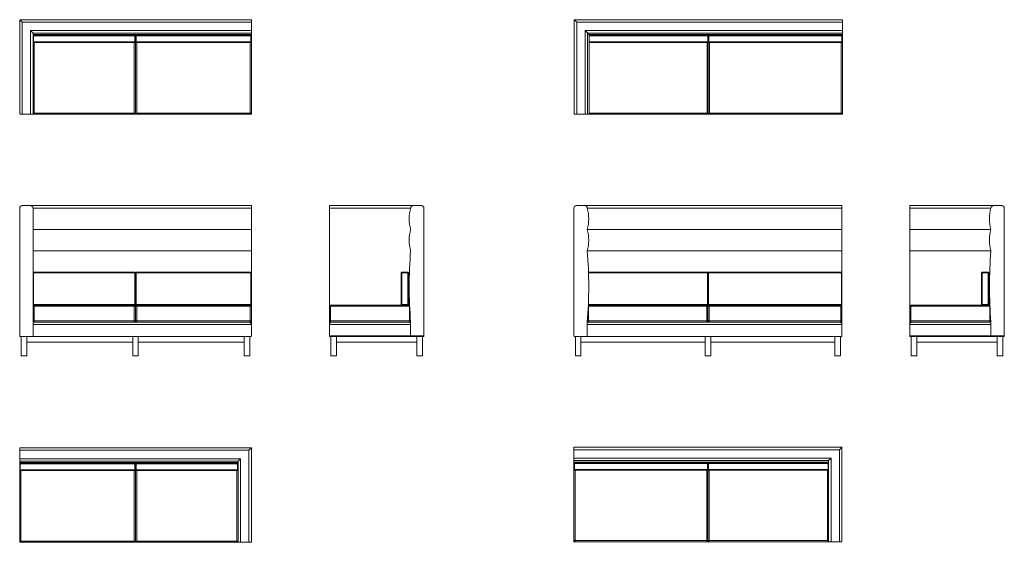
# Model space of a CAD drawing. Header units: millimetres. Extents: x 71 to 61091, y -7 to 19089.
# Tile 8 of 10: x 19212 to 27330, y 14777 to 19089. Entities that reach past the tile are written whole.
import ezdxf

# ---------------------------------------------------------------- set-up
doc = ezdxf.new("R2010")
doc.units = ezdxf.units.MM

msp = doc.modelspace()

# ---------------------------------------------------------------- linework, layer by layer
at = {"color": 7, "linetype": 'Continuous', "lineweight": 15}
for p, q in [((19211.8, 18309), (19211.8, 19089)), ((19211.8, 19089), (21121.8, 19089)), ((21121.8, 19089), (21121.8, 19069)), ((23784.7, 19089), (25994.7, 19089)), ((23784.7, 18309), (23784.7, 19089)), ((25994.7, 19089), (25994.7, 19069)), ((19231.8, 19069), (19231.8, 18309)), ((21121.8, 19069), (19231.8, 19069)), ((19301.8, 18999), (21121.8, 18999)), ((19301.8, 18309), (19301.8, 18999)), ((21121.8, 18999), (21121.8, 19069)), ((21121.8, 18999), (21121.8, 18979)), ((25994.7, 19069), (23804.7, 19069)), ((23804.7, 19069), (23804.7, 18309)), ((23874.7, 18999), (25994.7, 18999)), ((23874.7, 18309), (23874.7, 18999)), ((25994.7, 18999), (25994.7, 19069)), ((25994.7, 18999), (25994.7, 18979)), ((21121.8, 18979), (19321.8, 18979)), ((19321.8, 18979), (19321.8, 18309)), ((19321.8, 18967), (21121.8, 18967)), ((19326.8, 18956), (19321.8, 18956)), ((19326.8, 18956), (19326.8, 18961)), ((19326.8, 18961), (20161.8, 18961)), ((19326.8, 18956), (19326.8, 18906)), ((20161.8, 18956), (19326.8, 18956)), ((20161.8, 18956), (20161.8, 18961)), ((20161.8, 18956), (20166.8, 18956)), ((20161.8, 18906), (20161.8, 18956)), ((20166.8, 18956), (20166.8, 18967)), ((20166.8, 18956), (20171.8, 18956)), ((20166.8, 18906), (20166.8, 18956)), ((20171.8, 18956), (20171.8, 18961)), ((20171.8, 18961), (21116.8, 18961)), ((21116.8, 18956), (20171.8, 18956)), ((20171.8, 18956), (20171.8, 18906)), ((21116.8, 18956), (21116.8, 18961)), ((21116.8, 18906), (21116.8, 18956)), ((21116.8, 18956), (21121.8, 18956)), ((21121.8, 18967), (21121.8, 18979)), ((21121.8, 18967), (21121.8, 18956)), ((21121.8, 18956), (21121.8, 18906)), ((25994.7, 18979), (23894.7, 18979)), ((23894.7, 18979), (23894.7, 18309)), ((23906.7, 18309), (23906.7, 18967)), ((23906.7, 18967), (25994.7, 18967)), ((23906.7, 18961), (24884.7, 18961)), ((24884.7, 18956), (24884.7, 18961)), ((24884.7, 18906), (24884.7, 18956)), ((24884.7, 18956), (24889.7, 18956)), ((24889.7, 18956), (24889.7, 18967)), ((24889.7, 18906), (24889.7, 18956)), ((24889.7, 18956), (24894.7, 18956)), ((24894.7, 18956), (24894.7, 18961)), ((24894.7, 18961), (25989.7, 18961)), ((25989.7, 18956), (24894.7, 18956)), ((24894.7, 18956), (24894.7, 18906)), ((25989.7, 18956), (25989.7, 18961)), ((25989.7, 18906), (25989.7, 18956)), ((25989.7, 18956), (25994.7, 18956)), ((25994.7, 18967), (25994.7, 18979)), ((25994.7, 18967), (25994.7, 18956)), ((25994.7, 18956), (25994.7, 18906)), ((19321.8, 18906), (19326.8, 18906)), ((19326.8, 18906), (20161.8, 18906)), ((19326.8, 18901), (19326.8, 18906)), ((20161.8, 18901), (19326.8, 18901)), ((20166.8, 18906), (20161.8, 18906)), ((20161.8, 18901), (20161.8, 18906)), ((20171.8, 18906), (20166.8, 18906)), ((20166.8, 18319), (20166.8, 18906)), ((20171.8, 18906), (21116.8, 18906)), ((20171.8, 18901), (20171.8, 18906)), ((21116.8, 18901), (20171.8, 18901)), ((21121.8, 18906), (21116.8, 18906)), ((21116.8, 18901), (21116.8, 18906)), ((21121.8, 18906), (21121.8, 18319)), ((24884.7, 18901), (23906.7, 18901)), ((24889.7, 18906), (24884.7, 18906)), ((24884.7, 18901), (24884.7, 18906)), ((24894.7, 18906), (24889.7, 18906)), ((24889.7, 18319), (24889.7, 18906)), ((24894.7, 18906), (25989.7, 18906)), ((24894.7, 18901), (24894.7, 18906)), ((25989.7, 18901), (24894.7, 18901)), ((25994.7, 18906), (25989.7, 18906)), ((25989.7, 18901), (25989.7, 18906)), ((25994.7, 18906), (25994.7, 18319)), ((19231.8, 18309), (19211.8, 18309)), ((19231.8, 18309), (19301.8, 18309)), ((19321.8, 18309), (19301.8, 18309)), ((19331.8, 18319), (19321.8, 18319)), ((19331.8, 18309), (19321.8, 18309)), ((19331.8, 18319), (20156.8, 18319)), ((19331.8, 18309), (19331.8, 18319)), ((20156.8, 18309), (19331.8, 18309)), ((20166.8, 18319), (20156.8, 18319)), ((20156.8, 18309), (20156.8, 18319)), ((20176.8, 18309), (20156.8, 18309)), ((20176.8, 18319), (20166.8, 18319)), ((20176.8, 18319), (21111.8, 18319)), ((20176.8, 18309), (20176.8, 18319)), ((21111.8, 18309), (20176.8, 18309)), ((21121.8, 18319), (21111.8, 18319)), ((21111.8, 18309), (21111.8, 18319)), ((21121.8, 18309), (21111.8, 18309)), ((21121.8, 18319), (21121.8, 18309)), ((23804.7, 18309), (23784.7, 18309)), ((23804.7, 18309), (23874.7, 18309)), ((23894.7, 18309), (23874.7, 18309)), ((23906.7, 18309), (23894.7, 18309)), ((24879.7, 18309), (23906.7, 18309)), ((24889.7, 18319), (24879.7, 18319)), ((24879.7, 18309), (24879.7, 18319)), ((24899.7, 18309), (24879.7, 18309)), ((24899.7, 18319), (24889.7, 18319)), ((24899.7, 18319), (25984.7, 18319)), ((24899.7, 18309), (24899.7, 18319)), ((25984.7, 18309), (24899.7, 18309)), ((25994.7, 18319), (25984.7, 18319)), ((25984.7, 18309), (25984.7, 18319)), ((25994.7, 18309), (25984.7, 18309)), ((25994.7, 18319), (25994.7, 18309)), ((19231.8, 17554.7), (19301.8, 17554.7)), ((19301.8, 17554.7), (21121.8, 17554.7)), ((21121.8, 17554.7), (21121.8, 17534.7)), ((21765.3, 17534.7), (21765.3, 17554.7)), ((21765.3, 17554.7), (22455.3, 17554.7)), ((22455.3, 17554.7), (22525.3, 17554.7)), ((23801.7, 17554.7), (23871.7, 17554.7)), ((23871.7, 17554.7), (25991.7, 17554.7)), ((25991.7, 17554.7), (25991.7, 17534.7)), ((26550.2, 17534.7), (26550.2, 17554.7)), ((26550.2, 17554.7), (27240.2, 17554.7)), ((27240.2, 17554.7), (27310.2, 17554.7)), ((19211.8, 17534.7), (19211.8, 16480.7)), ((19321.8, 17534.7), (19321.8, 16474.7)), ((21121.8, 17534.7), (19321.8, 17534.7)), ((21121.8, 17358.7), (21121.8, 17534.7)), ((21765.3, 17534.7), (21765.3, 16724.7)), ((22435.3, 17534.7), (21765.3, 17534.7)), ((22545.3, 17534.7), (22545.3, 16480.7)), ((23781.7, 17534.7), (23781.7, 16480.7)), ((25991.7, 17534.7), (23891.7, 17534.7)), ((25991.7, 17358.7), (25991.7, 17534.7)), ((26550.2, 17358.7), (26550.2, 17534.7)), ((27220.2, 17534.7), (26550.2, 17534.7)), ((27330.2, 17534.7), (27330.2, 16480.7)), ((21121.8, 17358.7), (19321.8, 17358.7)), ((21121.8, 17182.7), (21121.8, 17358.7)), ((25991.7, 17358.7), (23891.7, 17358.7)), ((25991.7, 17182.7), (25991.7, 17358.7)), ((26550.2, 17182.7), (26550.2, 17358.7)), ((27220.2, 17358.7), (26550.2, 17358.7)), ((21121.8, 17182.7), (19321.8, 17182.7)), ((21121.8, 16999.7), (21121.8, 17182.7)), ((25991.7, 17182.7), (23891.7, 17182.7)), ((25991.7, 16999.7), (25991.7, 17182.7)), ((27220.2, 17182.7), (26550.2, 17182.7)), ((26550.2, 16724.7), (26550.2, 17182.7)), ((19321.8, 16999.7), (19326.8, 16999.7)), ((19326.8, 16999.7), (19326.8, 17004.7)), ((19326.8, 17004.7), (20161.8, 17004.7)), ((19326.8, 16999.7), (19326.8, 16739.7)), ((20161.8, 16999.7), (19326.8, 16999.7)), ((20161.8, 16999.7), (20161.8, 17004.7)), ((20161.8, 16739.7), (20161.8, 16999.7)), ((20161.8, 16999.7), (20166.8, 16999.7)), ((20171.8, 16999.7), (20166.8, 16999.7)), ((20166.8, 16739.7), (20166.8, 16999.7)), ((20171.8, 16999.7), (20171.8, 17004.7)), ((20171.8, 17004.7), (21116.8, 17004.7)), ((21116.8, 16999.7), (20171.8, 16999.7)), ((20171.8, 16999.7), (20171.8, 16739.7)), ((21116.8, 16999.7), (21116.8, 17004.7)), ((21116.8, 16739.7), (21116.8, 16999.7)), ((21121.8, 16999.7), (21116.8, 16999.7)), ((21121.8, 16999.7), (21121.8, 16739.7)), ((22357.3, 16739.7), (22357.3, 16999.7)), ((22362.3, 16999.7), (22357.3, 16999.7)), ((22362.3, 17004.7), (22412.3, 17004.7)), ((22362.3, 16999.7), (22362.3, 17004.7)), ((22362.3, 16999.7), (22362.3, 16739.7)), ((22412.3, 16999.7), (22362.3, 16999.7)), ((22412.3, 17004.7), (22412.3, 16999.7)), ((22412.3, 16739.7), (22412.3, 16999.7)), ((22417.3, 16999.7), (22412.3, 16999.7)), ((22417.3, 16999.7), (22417.3, 16739.7)), ((23901.8, 17004.7), (24881.7, 17004.7)), ((24881.7, 16999.7), (24881.7, 17004.7)), ((24881.7, 16739.7), (24881.7, 16999.7)), ((24881.7, 16999.7), (24886.7, 16999.7)), ((24891.7, 16999.7), (24886.7, 16999.7)), ((24886.7, 16739.7), (24886.7, 16999.7)), ((24891.7, 16999.7), (24891.7, 17004.7)), ((24891.7, 17004.7), (25986.7, 17004.7)), ((24891.7, 16999.7), (24891.7, 16739.7)), ((25986.7, 16999.7), (24891.7, 16999.7)), ((25986.7, 16999.7), (25986.7, 17004.7)), ((25991.7, 16999.7), (25986.7, 16999.7)), ((25986.7, 16739.7), (25986.7, 16999.7)), ((25991.7, 16999.7), (25991.7, 16739.7)), ((27147.2, 16999.7), (27142.2, 16999.7)), ((27142.2, 16739.7), (27142.2, 16999.7)), ((27147.2, 17004.7), (27197.2, 17004.7)), ((27147.2, 16999.7), (27147.2, 17004.7)), ((27147.2, 16999.7), (27147.2, 16739.7)), ((27197.2, 16999.7), (27147.2, 16999.7)), ((27197.2, 17004.7), (27197.2, 16999.7)), ((27197.2, 16739.7), (27197.2, 16999.7)), ((27202.2, 16999.7), (27197.2, 16999.7)), ((27202.2, 16999.7), (27202.2, 16739.7)), ((19321.8, 16739.7), (19326.8, 16739.7)), ((19331.8, 16724.7), (19321.8, 16724.7)), ((19326.8, 16739.7), (20161.8, 16739.7)), ((19326.8, 16734.7), (19326.8, 16739.7)), ((19331.8, 16734.7), (19326.8, 16734.7)), ((19331.8, 16724.7), (19331.8, 16734.7)), ((19331.8, 16734.7), (20156.8, 16734.7)), ((20156.8, 16724.7), (19331.8, 16724.7)), ((19331.8, 16724.7), (19331.8, 16604.7)), ((20161.8, 16734.7), (20156.8, 16734.7)), ((20156.8, 16724.7), (20156.8, 16734.7)), ((20156.8, 16604.7), (20156.8, 16724.7)), ((20166.8, 16724.7), (20156.8, 16724.7)), ((20161.8, 16739.7), (20166.8, 16739.7)), ((20161.8, 16734.7), (20161.8, 16739.7)), ((20171.8, 16739.7), (20166.8, 16739.7)), ((20176.8, 16724.7), (20166.8, 16724.7)), ((20166.8, 16604.7), (20166.8, 16724.7)), ((20171.8, 16739.7), (21116.8, 16739.7)), ((20171.8, 16734.7), (20171.8, 16739.7)), ((20176.8, 16734.7), (20171.8, 16734.7)), ((20176.8, 16724.7), (20176.8, 16734.7)), ((20176.8, 16734.7), (21111.8, 16734.7)), ((21111.8, 16724.7), (20176.8, 16724.7)), ((20176.8, 16724.7), (20176.8, 16604.7)), ((21116.8, 16734.7), (21111.8, 16734.7)), ((21111.8, 16724.7), (21111.8, 16734.7)), ((21111.8, 16604.7), (21111.8, 16724.7)), ((21121.8, 16724.7), (21111.8, 16724.7)), ((21121.8, 16739.7), (21116.8, 16739.7)), ((21116.8, 16734.7), (21116.8, 16739.7)), ((21121.8, 16724.7), (21121.8, 16739.7)), ((21121.8, 16724.7), (21121.8, 16604.7)), ((21765.3, 16604.7), (21765.3, 16724.7)), ((21775.3, 16724.7), (21765.3, 16724.7)), ((21775.3, 16724.7), (21775.3, 16734.7)), ((21775.3, 16734.7), (22362.3, 16734.7)), ((22425.3, 16724.7), (21775.3, 16724.7)), ((21775.3, 16724.7), (21775.3, 16604.7)), ((22362.3, 16739.7), (22357.3, 16739.7)), ((22362.3, 16739.7), (22412.3, 16739.7)), ((22362.3, 16734.7), (22362.3, 16739.7)), ((22412.3, 16734.7), (22362.3, 16734.7)), ((22412.3, 16739.7), (22412.3, 16734.7)), ((22417.3, 16739.7), (22412.3, 16739.7)), ((22412.3, 16734.7), (22425.3, 16734.7)), ((22425.3, 16734.7), (22425.3, 16724.7)), ((22425.3, 16734.7), (22426.6, 16734.7)), ((22425.3, 16604.7), (22425.3, 16724.7)), ((23901.7, 16734.7), (23900.4, 16734.7)), ((23901.7, 16734.7), (23900.4, 16734.7)), ((23901.7, 16724.7), (23901.7, 16734.7)), ((23901.7, 16734.7), (24876.7, 16734.7)), ((24876.7, 16724.7), (23901.7, 16724.7)), ((23901.7, 16724.7), (23901.7, 16604.7)), ((24881.7, 16734.7), (24876.7, 16734.7)), ((24876.7, 16724.7), (24876.7, 16734.7)), ((24876.7, 16604.7), (24876.7, 16724.7)), ((24886.7, 16724.7), (24876.7, 16724.7)), ((24881.7, 16739.7), (24886.7, 16739.7)), ((24881.7, 16734.7), (24881.7, 16739.7)), ((24891.7, 16739.7), (24886.7, 16739.7)), ((24886.7, 16604.7), (24886.7, 16724.7)), ((24896.7, 16724.7), (24886.7, 16724.7)), ((24891.7, 16739.7), (25986.7, 16739.7)), ((24891.7, 16734.7), (24891.7, 16739.7)), ((24896.7, 16734.7), (24891.7, 16734.7)), ((24896.7, 16724.7), (24896.7, 16734.7)), ((24896.7, 16734.7), (25981.7, 16734.7)), ((25981.7, 16724.7), (24896.7, 16724.7)), ((24896.7, 16724.7), (24896.7, 16604.7)), ((25986.7, 16734.7), (25981.7, 16734.7)), ((25981.7, 16724.7), (25981.7, 16734.7)), ((25981.7, 16604.7), (25981.7, 16724.7)), ((25991.7, 16724.7), (25981.7, 16724.7)), ((25991.7, 16739.7), (25986.7, 16739.7)), ((25986.7, 16734.7), (25986.7, 16739.7)), ((25991.7, 16724.7), (25991.7, 16739.7)), ((25991.7, 16724.7), (25991.7, 16604.7)), ((26560.2, 16724.7), (26550.2, 16724.7)), ((26550.2, 16604.7), (26550.2, 16724.7)), ((26560.2, 16724.7), (26560.2, 16734.7)), ((26560.2, 16734.7), (27147.2, 16734.7)), ((26560.2, 16724.7), (26560.2, 16604.7)), ((27210.2, 16724.7), (26560.2, 16724.7)), ((27147.2, 16739.7), (27142.2, 16739.7)), ((27147.2, 16734.7), (27147.2, 16739.7)), ((27147.2, 16739.7), (27197.2, 16739.7)), ((27197.2, 16734.7), (27147.2, 16734.7)), ((27202.2, 16739.7), (27197.2, 16739.7)), ((27197.2, 16739.7), (27197.2, 16734.7)), ((27197.2, 16734.7), (27210.2, 16734.7)), ((27210.2, 16734.7), (27210.2, 16724.7)), ((27210.2, 16734.7), (27211.5, 16734.7)), ((27210.2, 16604.7), (27210.2, 16724.7)), ((19331.8, 16604.7), (19321.8, 16604.7)), ((19321.8, 16594.7), (19331.8, 16594.7)), ((21121.8, 16574.7), (19321.8, 16574.7)), ((19321.8, 16574.7), (19321.8, 16474.7)), ((19331.8, 16594.7), (19331.8, 16604.7)), ((19331.8, 16604.7), (20156.8, 16604.7)), ((20156.8, 16594.7), (19331.8, 16594.7)), ((20166.8, 16604.7), (20156.8, 16604.7)), ((20156.8, 16594.7), (20156.8, 16604.7)), ((20156.8, 16594.7), (20176.8, 16594.7)), ((20176.8, 16604.7), (20166.8, 16604.7)), ((20176.8, 16594.7), (20176.8, 16604.7)), ((20176.8, 16604.7), (21111.8, 16604.7)), ((21111.8, 16594.7), (20176.8, 16594.7)), ((21121.8, 16604.7), (21111.8, 16604.7)), ((21111.8, 16594.7), (21111.8, 16604.7)), ((21121.8, 16594.7), (21111.8, 16594.7)), ((21121.8, 16594.7), (21121.8, 16604.7)), ((21121.8, 16594.7), (21121.8, 16574.7)), ((21121.8, 16574.7), (21121.8, 16480.7)), ((21775.3, 16604.7), (21765.3, 16604.7)), ((21765.3, 16604.7), (21765.3, 16574.7)), ((22435.3, 16574.7), (21765.3, 16574.7)), ((21765.3, 16574.7), (21765.3, 16480.7)), ((21775.3, 16604.7), (22425.3, 16604.7)), ((21775.3, 16594.7), (21775.3, 16604.7)), ((22425.3, 16594.7), (21775.3, 16594.7)), ((22425.3, 16604.7), (22425.3, 16594.7)), ((22425.3, 16594.7), (22435.3, 16594.7)), ((22435.3, 16594.7), (22435.3, 16480.7)), ((22435.3, 16574.7), (22435.3, 16480.7)), ((23891.7, 16594.7), (23901.7, 16594.7)), ((23891.7, 16594.7), (23891.7, 16474.7)), ((23891.7, 16574.7), (23891.7, 16474.7)), ((25991.7, 16574.7), (23891.7, 16574.7)), ((23901.7, 16604.7), (24876.7, 16604.7)), ((23901.7, 16594.7), (23901.7, 16604.7)), ((24876.7, 16594.7), (23901.7, 16594.7)), ((24886.7, 16604.7), (24876.7, 16604.7)), ((24876.7, 16594.7), (24876.7, 16604.7)), ((24876.7, 16594.7), (24896.7, 16594.7)), ((24896.7, 16604.7), (24886.7, 16604.7)), ((24896.7, 16604.7), (25981.7, 16604.7)), ((24896.7, 16594.7), (24896.7, 16604.7)), ((25981.7, 16594.7), (24896.7, 16594.7)), ((25981.7, 16594.7), (25981.7, 16604.7)), ((25991.7, 16604.7), (25981.7, 16604.7)), ((25991.7, 16594.7), (25981.7, 16594.7)), ((25991.7, 16594.7), (25991.7, 16604.7)), ((25991.7, 16594.7), (25991.7, 16574.7)), ((25991.7, 16574.7), (25991.7, 16480.7)), ((26560.2, 16604.7), (26550.2, 16604.7)), ((26550.2, 16594.7), (26550.2, 16604.7)), ((26560.2, 16594.7), (26550.2, 16594.7)), ((26550.2, 16594.7), (26550.2, 16574.7)), ((27220.2, 16574.7), (26550.2, 16574.7)), ((26550.2, 16574.7), (26550.2, 16480.7)), ((26560.2, 16604.7), (27210.2, 16604.7)), ((26560.2, 16594.7), (26560.2, 16604.7)), ((27210.2, 16594.7), (26560.2, 16594.7)), ((27210.2, 16604.7), (27210.2, 16594.7)), ((27210.2, 16594.7), (27220.2, 16594.7)), ((27220.2, 16594.7), (27220.2, 16480.7)), ((27220.2, 16574.7), (27220.2, 16480.7)), ((21765.3, 16480.7), (22435.3, 16480.7)), ((21765.3, 16474.7), (21765.3, 16480.7)), ((22435.3, 16480.7), (22435.3, 16474.7)), ((22435.3, 16480.7), (22545.3, 16480.7)), ((26550.2, 16480.7), (27220.2, 16480.7)), ((26550.2, 16474.7), (26550.2, 16480.7)), ((27220.2, 16480.7), (27220.2, 16474.7)), ((27220.2, 16480.7), (27330.2, 16480.7)), ((19217.8, 16474.7), (19321.8, 16474.7)), ((19224.8, 16474.7), (19224.8, 16314.7)), ((19269.8, 16474.7), (19269.8, 16429.7)), ((19269.8, 16474.7), (19269.8, 16314.7)), ((20144.3, 16429.7), (19269.8, 16429.7)), ((19321.8, 16474.7), (21115.8, 16474.7)), ((20144.3, 16474.7), (20144.3, 16429.7)), ((20144.3, 16474.7), (20144.3, 16314.7)), ((20189.3, 16474.7), (20189.3, 16429.7)), ((20189.3, 16474.7), (20189.3, 16314.7)), ((21063.8, 16429.7), (20189.3, 16429.7)), ((21063.8, 16474.7), (21063.8, 16429.7)), ((21063.8, 16474.7), (21063.8, 16314.7)), ((21108.8, 16474.7), (21108.8, 16314.7)), ((22435.3, 16474.7), (21765.3, 16474.7)), ((21778.3, 16474.7), (21778.3, 16314.7)), ((21823.3, 16429.7), (21823.3, 16474.7)), ((21823.3, 16474.7), (21823.3, 16314.7)), ((22487.3, 16429.7), (21823.3, 16429.7)), ((22539.3, 16474.7), (22435.3, 16474.7)), ((22487.3, 16429.7), (22487.3, 16474.7)), ((22487.3, 16474.7), (22487.3, 16314.7)), ((22532.3, 16474.7), (22532.3, 16314.7)), ((23787.7, 16474.7), (23891.7, 16474.7)), ((23794.7, 16474.7), (23794.7, 16314.7)), ((23839.7, 16474.7), (23839.7, 16429.7)), ((23839.7, 16474.7), (23839.7, 16314.7)), ((24864.2, 16429.7), (23839.7, 16429.7)), ((23891.7, 16474.7), (25985.7, 16474.7)), ((24864.2, 16474.7), (24864.2, 16429.7)), ((24864.2, 16474.7), (24864.2, 16314.7)), ((24909.2, 16474.7), (24909.2, 16429.7)), ((24909.2, 16474.7), (24909.2, 16314.7)), ((25933.7, 16429.7), (24909.2, 16429.7)), ((25933.7, 16474.7), (25933.7, 16429.7)), ((25933.7, 16474.7), (25933.7, 16314.7)), ((25978.7, 16474.7), (25978.7, 16314.7)), ((27220.2, 16474.7), (26550.2, 16474.7)), ((26563.2, 16474.7), (26563.2, 16314.7)), ((26608.2, 16429.7), (26608.2, 16474.7)), ((26608.2, 16474.7), (26608.2, 16314.7)), ((27272.2, 16429.7), (26608.2, 16429.7)), ((27324.2, 16474.7), (27220.2, 16474.7)), ((27272.2, 16429.7), (27272.2, 16474.7)), ((27272.2, 16474.7), (27272.2, 16314.7)), ((27317.2, 16474.7), (27317.2, 16314.7)), ((19224.8, 16314.7), (19269.8, 16314.7)), ((20144.3, 16314.7), (20189.3, 16314.7)), ((21063.8, 16314.7), (21108.8, 16314.7)), ((21778.3, 16314.7), (21823.3, 16314.7)), ((22487.3, 16314.7), (22532.3, 16314.7)), ((23794.7, 16314.7), (23839.7, 16314.7)), ((24864.2, 16314.7), (24909.2, 16314.7)), ((25933.7, 16314.7), (25978.7, 16314.7)), ((26563.2, 16314.7), (26608.2, 16314.7)), ((27272.2, 16314.7), (27317.2, 16314.7)), ((19211.8, 15557.5), (21121.8, 15557.5)), ((19211.8, 15537.5), (19211.8, 15557.5)), ((21101.8, 15537.5), (19211.8, 15537.5)), ((19211.8, 15537.5), (19211.8, 15467.5)), ((21101.8, 15537.5), (21121.8, 15557.5)), ((21101.8, 14777.5), (21101.8, 15537.5)), ((21121.8, 15557.5), (21121.8, 14777.5)), ((23781.7, 15561.6), (25991.7, 15561.6)), ((23781.7, 15541.6), (23781.7, 15561.6)), ((25971.7, 15541.6), (23781.7, 15541.6)), ((23781.7, 15541.6), (23781.7, 15471.6)), ((25971.7, 15541.6), (25991.7, 15561.6)), ((25971.7, 14781.6), (25971.7, 15541.6)), ((25991.7, 15561.6), (25991.7, 14781.6)), ((19211.8, 15467.5), (21031.8, 15467.5)), ((19211.8, 15447.5), (19211.8, 15467.5)), ((19211.8, 15447.5), (19221.8, 15447.5)), ((21011.8, 15447.5), (19211.8, 15447.5)), ((19211.8, 15435.5), (19211.8, 15447.5)), ((19211.8, 15435.5), (21011.8, 15435.5)), ((19211.8, 15424.5), (19211.8, 15435.5)), ((19216.8, 15429.5), (20161.8, 15429.5)), ((19216.8, 15429.5), (19216.8, 15424.5)), ((19221.8, 15447.5), (20156.8, 15447.5)), ((20161.8, 15429.5), (20161.8, 15424.5)), ((20166.8, 15424.5), (20166.8, 15435.5)), ((20171.8, 15424.5), (20171.8, 15429.5)), ((20171.8, 15429.5), (21006.8, 15429.5)), ((20176.8, 15447.5), (21001.8, 15447.5)), ((21006.8, 15424.5), (21006.8, 15429.5)), ((21031.8, 15467.5), (21011.8, 15447.5)), ((21011.8, 14777.5), (21011.8, 15447.5)), ((21031.8, 15467.5), (21031.8, 14777.5)), ((23781.7, 15471.6), (25901.7, 15471.6)), ((23781.7, 15451.6), (23781.7, 15471.6)), ((25881.7, 15451.6), (23781.7, 15451.6)), ((23781.7, 15439.6), (23781.7, 15451.6)), ((23781.7, 15439.6), (25881.7, 15439.6)), ((23781.7, 15428.6), (23781.7, 15439.6)), ((23781.7, 15428.6), (23786.7, 15428.6)), ((23781.7, 15378.6), (23781.7, 15428.6)), ((23786.7, 15433.6), (24881.7, 15433.6)), ((23786.7, 15433.6), (23786.7, 15428.6)), ((24881.7, 15428.6), (23786.7, 15428.6)), ((23786.7, 15428.6), (23786.7, 15378.6)), ((24881.7, 15433.6), (24881.7, 15428.6)), ((24881.7, 15378.6), (24881.7, 15428.6)), ((24886.7, 15428.6), (24881.7, 15428.6)), ((24886.7, 15428.6), (24886.7, 15439.6)), ((24886.7, 15378.6), (24886.7, 15428.6)), ((24891.7, 15428.6), (24886.7, 15428.6)), ((24891.7, 15428.6), (24891.7, 15433.6)), ((24891.7, 15433.6), (25876.7, 15433.6)), ((24891.7, 15428.6), (24891.7, 15378.6)), ((25876.7, 15428.6), (24891.7, 15428.6)), ((25876.7, 15428.6), (25876.7, 15433.6)), ((25876.7, 15378.6), (25876.7, 15428.6)), ((25876.7, 15428.6), (25881.7, 15428.6)), ((25901.7, 15471.6), (25881.7, 15451.6)), ((25881.7, 14781.6), (25881.7, 15451.6)), ((25901.7, 15471.6), (25901.7, 14781.6)), ((19211.8, 15424.5), (19216.8, 15424.5)), ((19211.8, 15374.5), (19211.8, 15424.5)), ((19216.8, 15374.5), (19211.8, 15374.5)), ((19211.8, 14787.5), (19211.8, 15374.5)), ((20161.8, 15424.5), (19216.8, 15424.5)), ((19216.8, 15424.5), (19216.8, 15374.5)), ((19216.8, 15374.5), (20161.8, 15374.5)), ((19216.8, 15374.5), (19216.8, 15369.5)), ((20161.8, 15369.5), (19216.8, 15369.5)), ((20161.8, 15374.5), (20161.8, 15424.5)), ((20166.8, 15424.5), (20161.8, 15424.5)), ((20161.8, 15374.5), (20166.8, 15374.5)), ((20161.8, 15374.5), (20161.8, 15369.5)), ((20166.8, 15374.5), (20166.8, 15424.5)), ((20171.8, 15424.5), (20166.8, 15424.5)), ((20166.8, 15374.5), (20171.8, 15374.5)), ((20166.8, 14787.5), (20166.8, 15374.5)), ((20171.8, 15424.5), (20171.8, 15374.5)), ((21006.8, 15424.5), (20171.8, 15424.5)), ((20171.8, 15374.5), (21006.8, 15374.5)), ((20171.8, 15369.5), (20171.8, 15374.5)), ((21006.8, 15369.5), (20171.8, 15369.5)), ((21006.8, 15374.5), (21006.8, 15424.5)), ((21006.8, 15424.5), (21011.8, 15424.5)), ((21011.8, 15374.5), (21006.8, 15374.5)), ((21006.8, 15369.5), (21006.8, 15374.5)), ((23786.7, 15378.6), (23781.7, 15378.6)), ((23781.7, 14791.6), (23781.7, 15378.6)), ((23786.7, 15378.6), (24881.7, 15378.6)), ((23786.7, 15378.6), (23786.7, 15373.6)), ((24881.7, 15373.6), (23786.7, 15373.6)), ((24881.7, 15378.6), (24886.7, 15378.6)), ((24881.7, 15378.6), (24881.7, 15373.6)), ((24886.7, 15378.6), (24891.7, 15378.6)), ((24886.7, 14791.6), (24886.7, 15378.6)), ((24891.7, 15378.6), (25876.7, 15378.6)), ((24891.7, 15373.6), (24891.7, 15378.6)), ((25876.7, 15373.6), (24891.7, 15373.6)), ((25881.7, 15378.6), (25876.7, 15378.6)), ((25876.7, 15373.6), (25876.7, 15378.6)), ((19211.8, 14787.5), (19221.8, 14787.5)), ((19211.8, 14777.5), (19211.8, 14787.5)), ((19211.8, 14777.5), (19214.7, 14780.4)), ((19221.8, 14777.5), (19211.8, 14777.5)), ((19221.8, 14787.5), (20156.8, 14787.5)), ((19221.8, 14777.5), (19221.8, 14787.5)), ((20156.8, 14777.5), (19221.8, 14777.5)), ((20156.8, 14787.5), (20166.8, 14787.5)), ((20156.8, 14787.5), (20156.8, 14777.5)), ((20176.8, 14777.5), (20156.8, 14777.5)), ((20176.8, 14787.5), (20166.8, 14787.5)), ((20176.8, 14787.5), (21001.8, 14787.5)), ((20176.8, 14787.5), (20176.8, 14777.5)), ((21001.8, 14777.5), (20176.8, 14777.5)), ((21011.8, 14787.5), (21001.8, 14787.5)), ((21001.8, 14787.5), (21001.8, 14777.5)), ((21011.8, 14777.5), (21001.8, 14777.5)), ((21031.8, 14777.5), (21011.8, 14777.5)), ((21031.8, 14777.5), (21101.8, 14777.5)), ((21121.8, 14777.5), (21101.8, 14777.5)), ((23781.7, 14791.6), (23791.7, 14791.6)), ((23781.7, 14781.6), (23781.7, 14791.6)), ((23781.7, 14781.6), (23784.6, 14784.6)), ((23791.7, 14781.6), (23781.7, 14781.6)), ((23791.7, 14791.6), (24876.7, 14791.6)), ((23791.7, 14781.6), (23791.7, 14791.6)), ((24876.7, 14781.6), (23791.7, 14781.6)), ((24876.7, 14791.6), (24886.7, 14791.6)), ((24876.7, 14791.6), (24876.7, 14781.6)), ((24896.7, 14781.6), (24876.7, 14781.6)), ((24896.7, 14791.6), (24886.7, 14791.6)), ((24896.7, 14791.6), (25871.7, 14791.6)), ((24896.7, 14791.6), (24896.7, 14781.6)), ((25871.7, 14781.6), (24896.7, 14781.6)), ((25881.7, 14791.6), (25871.7, 14791.6)), ((25871.7, 14791.6), (25871.7, 14781.6)), ((25881.7, 14781.6), (25871.7, 14781.6)), ((25901.7, 14781.6), (25881.7, 14781.6)), ((25901.7, 14781.6), (25971.7, 14781.6)), ((25991.7, 14781.6), (25971.7, 14781.6))]:
    msp.add_line(p, q, dxfattribs=at)
at = {"color": 8, "linetype": 'Continuous', "lineweight": 15}
for p, q in [((19331.8, 18967), (19331.8, 18961)), ((20156.8, 18961), (20156.8, 18967)), ((20176.8, 18967), (20176.8, 18961)), ((21111.8, 18961), (21111.8, 18967)), ((24884.7, 18956), (23906.7, 18956)), ((24879.7, 18961), (24879.7, 18967)), ((24899.7, 18967), (24899.7, 18961)), ((25984.7, 18961), (25984.7, 18967)), ((19331.8, 18901), (19331.8, 18319)), ((20156.8, 18319), (20156.8, 18901)), ((20176.8, 18901), (20176.8, 18319)), ((21111.8, 18319), (21111.8, 18901)), ((23906.7, 18906), (24884.7, 18906)), ((24879.7, 18319), (24879.7, 18901)), ((24899.7, 18901), (24899.7, 18319)), ((25984.7, 18319), (25984.7, 18901)), ((23906.7, 18319), (24879.7, 18319)), ((24881.7, 16999.7), (23902, 16999.7)), ((22427, 16724.7), (22425.3, 16724.7)), ((23901.7, 16724.7), (23899.9, 16724.7)), ((23900.6, 16739.7), (24881.7, 16739.7)), ((27211.9, 16724.7), (27210.2, 16724.7)), ((22434.5, 16604.7), (22425.3, 16604.7)), ((23901.7, 16604.7), (23892.5, 16604.7)), ((27219.4, 16604.7), (27210.2, 16604.7)), ((19221.8, 15435.5), (19221.8, 15429.5)), ((20156.8, 15429.5), (20156.8, 15435.5)), ((20176.8, 15435.5), (20176.8, 15429.5)), ((21001.8, 15429.5), (21001.8, 15435.5)), ((23791.7, 15439.6), (23791.7, 15433.6)), ((24876.7, 15433.6), (24876.7, 15439.6)), ((24896.7, 15439.6), (24896.7, 15433.6)), ((25871.7, 15433.6), (25871.7, 15439.6)), ((19221.8, 15369.5), (19221.8, 14787.5)), ((20156.8, 14787.5), (20156.8, 15369.5)), ((20176.8, 15369.5), (20176.8, 14787.5)), ((21001.8, 14787.5), (21001.8, 15369.5)), ((23791.7, 15373.6), (23791.7, 14791.6)), ((24876.7, 14791.6), (24876.7, 15373.6)), ((24896.7, 15373.6), (24896.7, 14791.6)), ((25871.7, 14791.6), (25871.7, 15373.6))]:
    msp.add_line(p, q, dxfattribs=at)
at = {"color": 7, "linetype": 'Continuous', "lineweight": 15, "flags": 128}
for points in [[(19211.8, 19089), (19211.9, 19088.8), (19212.3, 19088.5), (19212.9, 19087.8), (19213.8, 19087), (19214.9, 19085.9), (19216.1, 19084.6), (19217.6, 19083.1), (19219.3, 19081.4), (19221.1, 19079.6), (19223.1, 19077.6), (19225.2, 19075.6), (19227.3, 19073.4), (19229.5, 19071.2), (19231.8, 19069)], [(23784.7, 19089), (23784.8, 19088.8), (23785.2, 19088.5), (23785.8, 19087.8), (23786.6, 19087), (23787.7, 19085.9), (23789, 19084.6), (23790.5, 19083.1), (23792.2, 19081.4), (23794, 19079.6), (23796, 19077.6), (23798.1, 19075.6), (23800.2, 19073.4), (23802.4, 19071.2), (23804.7, 19069)], [(19321.8, 18979), (19321.7, 18979.1), (19321.3, 18979.5), (19320.7, 18980.1), (19319.8, 18980.9), (19318.7, 18982), (19317.4, 18983.3), (19315.9, 18984.8), (19314.3, 18986.5), (19312.4, 18988.3), (19310.5, 18990.3), (19308.4, 18992.3), (19306.2, 18994.5), (19304, 18996.7), (19301.8, 18999)], [(23894.7, 18979), (23894.5, 18979.1), (23894.2, 18979.5), (23893.5, 18980.1), (23892.7, 18980.9), (23891.6, 18982), (23890.3, 18983.3), (23888.8, 18984.8), (23887.1, 18986.5), (23885.3, 18988.3), (23883.3, 18990.3), (23881.3, 18992.3), (23879.1, 18994.5), (23876.9, 18996.7), (23874.7, 18999)], [(23894.7, 18979), (23897.1, 18976.6), (23899.2, 18974.4), (23901, 18972.6), (23902.6, 18971), (23904, 18969.7), (23905, 18968.6), (23905.8, 18967.8), (23906.4, 18967.3), (23906.6, 18967), (23906.7, 18967)], [(21121.8, 18309), (21121.7, 18309.1), (21121.3, 18309.5), (21120.7, 18310.1), (21119.8, 18310.9), (21118.9, 18311.9)], [(25994.7, 18309), (25994.5, 18309.1), (25994.2, 18309.5), (25993.5, 18310.1), (25992.7, 18310.9), (25991.7, 18311.9)]]:
    msp.add_lwpolyline(points, dxfattribs=at)
at = {"color": 7, "linetype": 'Continuous', "lineweight": 15}
for centre, radius, start, end in [((19326.8, 18956), 5, 90, 180), ((20161.8, 18956), 5, 0, 90), ((20171.8, 18956), 5, 90, 180), ((21116.8, 18956), 5, 0, 90), ((24884.7, 18956), 5, 0, 90), ((24894.7, 18956), 5, 90, 180), ((25989.7, 18956), 5, 0, 90), ((19326.8, 18906), 5, 180, 270), ((20161.8, 18906), 5, 270, 0), ((20171.8, 18906), 5, 180, 270), ((21116.8, 18906), 5, 270, 0), ((24884.7, 18906), 5, 270, 0), ((24894.7, 18906), 5, 180, 270), ((25989.7, 18906), 5, 270, 0), ((19331.8, 18319), 10, 180, 270), ((20156.8, 18319), 10, 270, 0), ((20176.8, 18319), 10, 180, 270), ((21111.8, 18319), 10, 270, 0), ((24879.7, 18319), 10, 270, 0), ((24899.7, 18319), 10, 180, 270), ((25984.7, 18319), 10, 270, 0), ((19231.8, 17534.7), 20, 90, 180), ((19301.8, 17534.7), 20, 0, 90), ((22455.3, 17534.7), 20, 90, 180), ((22525.3, 17534.7), 20, 0, 90), ((23801.7, 17534.7), 20, 90, 180), ((23871.7, 17534.7), 20, 0, 90), ((27240.2, 17534.7), 20, 90, 180), ((27310.2, 17534.7), 20, 0, 90), ((22752, 17446.7), 328.7, 164.46967, 195.53033), ((23575, 17446.7), 328.7, 344.46967, 15.53033), ((27536.9, 17446.7), 328.7, 164.46967, 195.53033), ((22752, 17270.7), 328.7, 164.46967, 195.53033), ((23575, 17270.7), 328.7, 344.46967, 15.53033), ((27536.9, 17270.7), 328.7, 164.46967, 195.53033), ((26030.8, 16888.7), 3607.5, 175.32539, 184.67461), ((20296.2, 16888.7), 3607.5, 355.32539, 4.67461), ((30815.7, 16888.7), 3607.5, 175.32539, 184.67461), ((19326.8, 16999.7), 5, 90, 180), ((20161.8, 16999.7), 5, 0, 90), ((20171.8, 16999.7), 5, 90, 180), ((21116.8, 16999.7), 5, 0, 90), ((22362.3, 16999.7), 5, 90, 180), ((22412.3, 16999.7), 5, 0, 90), ((24881.7, 16999.7), 5, 0, 90), ((24891.7, 16999.7), 5, 90, 180), ((25986.7, 16999.7), 5, 0, 90), ((27147.2, 16999.7), 5, 90, 180), ((27197.2, 16999.7), 5, 0, 90), ((19326.8, 16739.7), 5, 180, 270), ((19331.8, 16724.7), 10, 90, 180), ((20156.8, 16724.7), 10, 0, 90), ((20161.8, 16739.7), 5, 270, 0), ((20171.8, 16739.7), 5, 180, 270), ((20176.8, 16724.7), 10, 90, 180), ((21111.8, 16724.7), 10, 0, 90), ((21116.8, 16739.7), 5, 270, 0), ((21775.3, 16724.7), 10, 90, 180), ((22362.3, 16739.7), 5, 180, 270), ((22412.3, 16739.7), 5, 270, 0), ((24876.7, 16724.7), 10, 0, 90), ((24881.7, 16739.7), 5, 270, 0), ((24891.7, 16739.7), 5, 180, 270), ((24896.7, 16724.7), 10, 90, 180), ((25981.7, 16724.7), 10, 0, 90), ((25986.7, 16739.7), 5, 270, 0), ((26560.2, 16724.7), 10, 90, 180), ((27147.2, 16739.7), 5, 180, 270), ((27197.2, 16739.7), 5, 270, 0), ((19331.8, 16604.7), 10, 180, 270), ((20156.8, 16604.7), 10, 270, 0), ((20176.8, 16604.7), 10, 180, 270), ((21101.8, 16574.7), 20, 0, 90), ((21111.8, 16604.7), 10, 270, 0), ((21775.3, 16604.7), 10, 180, 270), ((21785.3, 16574.7), 20, 90, 180), ((22425.3, 16604.7), 10, 270, 340.99579), ((23901.7, 16604.7), 10, 199.00421, 270), ((24876.7, 16604.7), 10, 270, 0), ((24896.7, 16604.7), 10, 180, 270), ((25971.7, 16574.7), 20, 0, 90), ((25981.7, 16604.7), 10, 270, 0), ((26560.2, 16604.7), 10, 180, 270), ((26570.2, 16574.7), 20, 90, 180), ((27210.2, 16604.7), 10, 270, 340.99579), ((19217.8, 16480.7), 6, 180, 270), ((21115.8, 16480.7), 6, 270, 0), ((22539.3, 16480.7), 6, 270, 0), ((23787.7, 16480.7), 6, 180, 270), ((25985.7, 16480.7), 6, 270, 0), ((27324.2, 16480.7), 6, 270, 0), ((19216.8, 15424.5), 5, 90, 180), ((20161.8, 15424.5), 5, 0, 90), ((20171.8, 15424.5), 5, 90, 180), ((21006.8, 15424.5), 5, 0, 90), ((23786.7, 15428.6), 5, 90, 180), ((24881.7, 15428.6), 5, 0, 90), ((24891.7, 15428.6), 5, 90, 180), ((25876.7, 15428.6), 5, 0, 90), ((19216.8, 15374.5), 5, 180, 270), ((20161.8, 15374.5), 5, 270, 0), ((20171.8, 15374.5), 5, 180, 270), ((21006.8, 15374.5), 5, 270, 0), ((23786.7, 15378.6), 5, 180, 270), ((24881.7, 15378.6), 5, 270, 0), ((24891.7, 15378.6), 5, 180, 270), ((25876.7, 15378.6), 5, 270, 0), ((19221.8, 14787.5), 10, 180, 270), ((20156.8, 14787.5), 10, 270, 0), ((20176.8, 14787.5), 10, 180, 270), ((21001.8, 14787.5), 10, 270, 0), ((23791.7, 14791.6), 10, 180, 270), ((24876.7, 14791.6), 10, 270, 0), ((24896.7, 14791.6), 10, 180, 270), ((25871.7, 14791.6), 10, 270, 0)]:
    msp.add_arc(centre, radius, start, end, dxfattribs=at)

doc.saveas('drawing.dxf')
